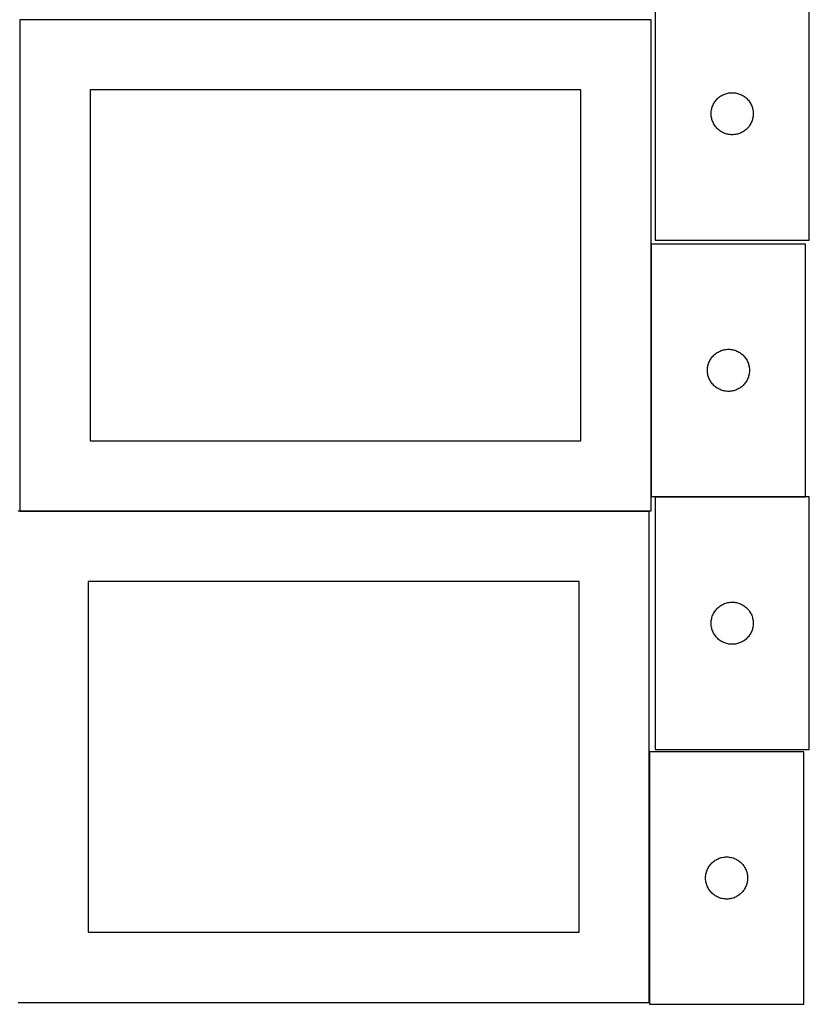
# Model space of a CAD drawing. Header units: millimetres. Extents: x 7 to 1493, y 8 to 2993.
# Tile 2 of 13: x 908 to 1471, y 8 to 709. Entities that reach past the tile are written whole.
import ezdxf

# ---------------------------------------------------------------- set-up
doc = ezdxf.new("R2010")
doc.units = ezdxf.units.MM
doc.layers.add('COMMON', color=5, linetype='CONTINUOUS', true_color=0x0000ff)
doc.layers.add('CUT', color=7, linetype='CONTINUOUS', true_color=0x000000)

msp = doc.modelspace()

# ---------------------------------------------------------------- linework, layer by layer
at = {"layer": 'COMMON'}
for p, q in [((908.149576, 709.374324), (908.149576, 359.374324)), ((1358.349577, 549.574343), (1358.349577, 369.574343)), ((1361.099119, 369.474342), (1468.449578, 369.474342)), ((908.249577, 359.274323), (1356.924737, 359.274323)), ((1357.024737, 187.849544), (1357.024737, 9.174323))]:
    msp.add_line(p, q, dxfattribs=at)
at = {"layer": 'CUT'}
for p, q in [((1361.099119, 732.423841), (1361.099119, 552.423841)), ((1471.099119, 552.423841), (1471.099119, 732.423841)), ((1358.249577, 709.374324), (908.249577, 709.374324)), ((908.249577, 709.374324), (908.249577, 359.374324)), ((1358.249577, 359.374324), (1358.249577, 709.374324)), ((1308.249577, 659.374324), (958.249577, 659.374324)), ((958.249577, 659.374324), (958.249577, 409.374324)), ((1308.249577, 409.374324), (1308.249577, 659.374324)), ((1404.580912, 652.032739), (1405.090839, 652.612941)), ((1405.090839, 652.612941), (1405.629957, 653.166124)), ((1405.629957, 653.166124), (1406.196837, 653.69082)), ((1406.196837, 653.69082), (1406.789977, 654.185638)), ((1406.789977, 654.185638), (1407.407803, 654.649266)), ((1407.407803, 654.649266), (1408.048676, 655.080475)), ((1408.048676, 655.080475), (1408.710898, 655.47812)), ((1408.710898, 655.47812), (1409.392712, 655.841148)), ((1409.392712, 655.841148), (1410.092311, 656.168595)), ((1410.092311, 656.168595), (1410.807838, 656.459594)), ((1410.807838, 656.459594), (1411.537397, 656.713372)), ((1411.537397, 656.713372), (1412.279052, 656.929257)), ((1412.279052, 656.929257), (1413.030838, 657.106677)), ((1413.030838, 657.106677), (1413.79076, 657.24516)), ((1413.79076, 657.24516), (1414.556804, 657.344339)), ((1414.556804, 657.344339), (1415.326938, 657.403953)), ((1415.326938, 657.403953), (1416.099119, 657.423841)), ((1416.099119, 657.423841), (1416.8713, 657.403953)), ((1416.8713, 657.403953), (1417.641434, 657.344339)), ((1417.641434, 657.344339), (1418.407478, 657.24516)), ((1418.407478, 657.24516), (1419.1674, 657.106677)), ((1419.1674, 657.106677), (1419.919186, 656.929257)), ((1419.919186, 656.929257), (1420.660842, 656.713372)), ((1420.660842, 656.713372), (1421.3904, 656.459594)), ((1421.3904, 656.459594), (1422.105928, 656.168595)), ((1422.105928, 656.168595), (1422.805526, 655.841148)), ((1422.805526, 655.841148), (1423.48734, 655.47812)), ((1423.48734, 655.47812), (1424.149562, 655.080475)), ((1424.149562, 655.080475), (1424.790436, 654.649266)), ((1424.790436, 654.649266), (1425.408261, 654.185638)), ((1425.408261, 654.185638), (1426.001401, 653.69082)), ((1426.001401, 653.69082), (1426.568281, 653.166124)), ((1426.568281, 653.166124), (1427.1074, 652.612941)), ((1427.1074, 652.612941), (1427.617326, 652.032739)), ((1401.34215, 645.113053), (1401.500154, 645.869157)), ((1401.500154, 645.869157), (1401.696871, 646.616126)), ((1401.696871, 646.616126), (1401.931781, 647.351977)), ((1401.931781, 647.351977), (1402.20426, 648.07476)), ((1402.20426, 648.07476), (1402.513585, 648.782557)), ((1402.513585, 648.782557), (1402.858937, 649.473492)), ((1402.858937, 649.473492), (1403.2394, 650.145733)), ((1403.2394, 650.145733), (1403.653964, 650.797497)), ((1403.653964, 650.797497), (1404.10153, 651.427056)), ((1404.10153, 651.427056), (1404.580912, 652.032739)), ((1427.617326, 652.032739), (1428.096708, 651.427056)), ((1428.096708, 651.427056), (1428.544274, 650.797497)), ((1428.544274, 650.797497), (1428.958839, 650.145733)), ((1428.958839, 650.145733), (1429.339301, 649.473492)), ((1429.339301, 649.473492), (1429.684653, 648.782557)), ((1429.684653, 648.782557), (1429.993979, 648.07476)), ((1429.993979, 648.07476), (1430.266458, 647.351977)), ((1430.266458, 647.351977), (1430.501367, 646.616126)), ((1430.501367, 646.616126), (1430.698085, 645.869157)), ((1430.698085, 645.869157), (1430.856088, 645.113053)), ((1401.104092, 642.81006), (1401.143856, 643.581473)), ((1401.104092, 642.037623), (1401.104092, 642.81006)), ((1401.143856, 641.266209), (1401.104092, 642.037623)), ((1401.143856, 643.581473), (1401.223279, 644.349817)), ((1401.223279, 640.497866), (1401.143856, 641.266209)), ((1401.223279, 644.349817), (1401.34215, 645.113053)), ((1401.34215, 639.73463), (1401.223279, 640.497866)), ((1401.500154, 638.978525), (1401.34215, 639.73463)), ((1401.696871, 638.231557), (1401.500154, 638.978525)), ((1430.698085, 638.978525), (1430.501367, 638.231557)), ((1430.856088, 639.73463), (1430.698085, 638.978525)), ((1430.856088, 645.113053), (1430.974959, 644.349817)), ((1430.974959, 640.497866), (1430.856088, 639.73463)), ((1430.974959, 644.349817), (1431.054382, 643.581473)), ((1431.054382, 641.266209), (1430.974959, 640.497866)), ((1431.054382, 643.581473), (1431.094146, 642.81006)), ((1431.094146, 642.037623), (1431.054382, 641.266209)), ((1431.094146, 642.81006), (1431.094146, 642.037623)), ((1401.931781, 637.495706), (1401.696871, 638.231557)), ((1402.20426, 636.772923), (1401.931781, 637.495706)), ((1402.513585, 636.065125), (1402.20426, 636.772923)), ((1402.858937, 635.37419), (1402.513585, 636.065125)), ((1403.2394, 634.701949), (1402.858937, 635.37419)), ((1403.653964, 634.050185), (1403.2394, 634.701949)), ((1404.10153, 633.420627), (1403.653964, 634.050185)), ((1404.580912, 632.814944), (1404.10153, 633.420627)), ((1405.090839, 632.234741), (1404.580912, 632.814944)), ((1405.629957, 631.681558), (1405.090839, 632.234741)), ((1406.196837, 631.156862), (1405.629957, 631.681558)), ((1426.568281, 631.681558), (1426.001401, 631.156862)), ((1427.1074, 632.234741), (1426.568281, 631.681558)), ((1427.617326, 632.814944), (1427.1074, 632.234741)), ((1428.096708, 633.420627), (1427.617326, 632.814944)), ((1428.544274, 634.050185), (1428.096708, 633.420627)), ((1428.958839, 634.701949), (1428.544274, 634.050185)), ((1429.339301, 635.37419), (1428.958839, 634.701949)), ((1429.684653, 636.065125), (1429.339301, 635.37419)), ((1429.993979, 636.772923), (1429.684653, 636.065125)), ((1430.266458, 637.495706), (1429.993979, 636.772923)), ((1430.501367, 638.231557), (1430.266458, 637.495706)), ((1406.789977, 630.662044), (1406.196837, 631.156862)), ((1407.407803, 630.198416), (1406.789977, 630.662044)), ((1408.048676, 629.767208), (1407.407803, 630.198416)), ((1408.710898, 629.369563), (1408.048676, 629.767208)), ((1409.392712, 629.006535), (1408.710898, 629.369563)), ((1410.092311, 628.679088), (1409.392712, 629.006535)), ((1410.807838, 628.388089), (1410.092311, 628.679088)), ((1411.537397, 628.134311), (1410.807838, 628.388089)), ((1412.279052, 627.918425), (1411.537397, 628.134311)), ((1413.030838, 627.741006), (1412.279052, 627.918425)), ((1413.79076, 627.602523), (1413.030838, 627.741006)), ((1414.556804, 627.503343), (1413.79076, 627.602523)), ((1415.326938, 627.44373), (1414.556804, 627.503343)), ((1416.099119, 627.423841), (1415.326938, 627.44373)), ((1416.8713, 627.44373), (1416.099119, 627.423841)), ((1417.641434, 627.503343), (1416.8713, 627.44373)), ((1418.407478, 627.602523), (1417.641434, 627.503343)), ((1419.1674, 627.741006), (1418.407478, 627.602523)), ((1419.919186, 627.918425), (1419.1674, 627.741006)), ((1420.660842, 628.134311), (1419.919186, 627.918425)), ((1421.3904, 628.388089), (1420.660842, 628.134311)), ((1422.105928, 628.679088), (1421.3904, 628.388089)), ((1422.805526, 629.006535), (1422.105928, 628.679088)), ((1423.48734, 629.369563), (1422.805526, 629.006535)), ((1424.149562, 629.767208), (1423.48734, 629.369563)), ((1424.790436, 630.198416), (1424.149562, 629.767208)), ((1425.408261, 630.662044), (1424.790436, 630.198416)), ((1426.001401, 631.156862), (1425.408261, 630.662044)), ((1468.449578, 549.574343), (1358.449578, 549.574343)), ((1358.449578, 549.574343), (1358.449578, 369.574343)), ((1361.099119, 552.423841), (1471.099119, 552.423841)), ((1468.449578, 369.574343), (1468.449578, 549.574343)), ((1402.441297, 469.763443), (1402.980416, 470.316626)), ((1402.980416, 470.316626), (1403.547296, 470.841322)), ((1403.547296, 470.841322), (1404.140436, 471.33614)), ((1404.140436, 471.33614), (1404.758261, 471.799768)), ((1404.758261, 471.799768), (1405.399135, 472.230976)), ((1405.399135, 472.230976), (1406.061357, 472.628621)), ((1406.061357, 472.628621), (1406.743171, 472.991649)), ((1406.743171, 472.991649), (1407.442769, 473.319096)), ((1407.442769, 473.319096), (1408.158297, 473.610095)), ((1408.158297, 473.610095), (1408.887855, 473.863874)), ((1408.887855, 473.863874), (1409.629511, 474.079759)), ((1409.629511, 474.079759), (1410.381297, 474.257178)), ((1410.381297, 474.257178), (1411.141219, 474.395661)), ((1411.141219, 474.395661), (1411.907263, 474.494841)), ((1411.907263, 474.494841), (1412.677397, 474.554454)), ((1412.677397, 474.554454), (1413.449578, 474.574343)), ((1413.449578, 474.574343), (1414.221759, 474.554454)), ((1414.221759, 474.554454), (1414.991893, 474.494841)), ((1414.991893, 474.494841), (1415.757937, 474.395661)), ((1415.757937, 474.395661), (1416.517859, 474.257178)), ((1416.517859, 474.257178), (1417.269645, 474.079759)), ((1417.269645, 474.079759), (1418.0113, 473.863874)), ((1418.0113, 473.863874), (1418.740859, 473.610095)), ((1418.740859, 473.610095), (1419.456386, 473.319096)), ((1419.456386, 473.319096), (1420.155985, 472.991649)), ((1420.155985, 472.991649), (1420.837799, 472.628621)), ((1420.837799, 472.628621), (1421.500021, 472.230976)), ((1421.500021, 472.230976), (1422.140894, 471.799768)), ((1422.140894, 471.799768), (1422.75872, 471.33614)), ((1422.75872, 471.33614), (1423.35186, 470.841322)), ((1423.35186, 470.841322), (1423.91874, 470.316626)), ((1423.91874, 470.316626), (1424.457858, 469.763443)), ((1398.850612, 463.019659), (1399.04733, 463.766627)), ((1399.04733, 463.766627), (1399.282239, 464.502479)), ((1399.282239, 464.502479), (1399.554718, 465.225261)), ((1399.554718, 465.225261), (1399.864044, 465.933059)), ((1399.864044, 465.933059), (1400.209396, 466.623994)), ((1400.209396, 466.623994), (1400.589858, 467.296235)), ((1400.589858, 467.296235), (1401.004423, 467.947999)), ((1401.004423, 467.947999), (1401.451989, 468.577557)), ((1401.451989, 468.577557), (1401.931371, 469.18324)), ((1401.931371, 469.18324), (1402.441297, 469.763443)), ((1424.457858, 469.763443), (1424.967785, 469.18324)), ((1424.967785, 469.18324), (1425.447167, 468.577557)), ((1425.447167, 468.577557), (1425.894733, 467.947999)), ((1425.894733, 467.947999), (1426.309297, 467.296235)), ((1426.309297, 467.296235), (1426.68976, 466.623994)), ((1426.68976, 466.623994), (1427.035112, 465.933059)), ((1427.035112, 465.933059), (1427.344437, 465.225261)), ((1427.344437, 465.225261), (1427.616916, 464.502479)), ((1427.616916, 464.502479), (1427.851826, 463.766627)), ((1427.851826, 463.766627), (1428.048544, 463.019659)), ((1398.454551, 459.960562), (1398.494315, 460.731975)), ((1398.454551, 459.188124), (1398.454551, 459.960562)), ((1398.494315, 458.416711), (1398.454551, 459.188124)), ((1398.494315, 460.731975), (1398.573738, 461.500318)), ((1398.573738, 457.648367), (1398.494315, 458.416711)), ((1398.573738, 461.500318), (1398.692609, 462.263554)), ((1398.692609, 456.885131), (1398.573738, 457.648367)), ((1398.692609, 462.263554), (1398.850612, 463.019659)), ((1398.850612, 456.129027), (1398.692609, 456.885131)), ((1399.04733, 455.382058), (1398.850612, 456.129027)), ((1428.048544, 456.129027), (1427.851826, 455.382058)), ((1428.048544, 463.019659), (1428.206547, 462.263554)), ((1428.206547, 456.885131), (1428.048544, 456.129027)), ((1428.206547, 462.263554), (1428.325418, 461.500318)), ((1428.325418, 457.648367), (1428.206547, 456.885131)), ((1428.325418, 461.500318), (1428.404841, 460.731975)), ((1428.404841, 458.416711), (1428.325418, 457.648367)), ((1428.404841, 460.731975), (1428.444605, 459.960562)), ((1428.444605, 459.188124), (1428.404841, 458.416711)), ((1428.444605, 459.960562), (1428.444605, 459.188124)), ((1399.282239, 454.646207), (1399.04733, 455.382058)), ((1399.554718, 453.923424), (1399.282239, 454.646207)), ((1399.864044, 453.215627), (1399.554718, 453.923424)), ((1400.209396, 452.524692), (1399.864044, 453.215627)), ((1400.589858, 451.852451), (1400.209396, 452.524692)), ((1401.004423, 451.200687), (1400.589858, 451.852451)), ((1401.451989, 450.571129), (1401.004423, 451.200687)), ((1401.931371, 449.965445), (1401.451989, 450.571129)), ((1402.441297, 449.385243), (1401.931371, 449.965445)), ((1402.980416, 448.83206), (1402.441297, 449.385243)), ((1424.457858, 449.385243), (1423.91874, 448.83206)), ((1424.967785, 449.965445), (1424.457858, 449.385243)), ((1425.447167, 450.571129), (1424.967785, 449.965445)), ((1425.894733, 451.200687), (1425.447167, 450.571129)), ((1426.309297, 451.852451), (1425.894733, 451.200687)), ((1426.68976, 452.524692), (1426.309297, 451.852451)), ((1427.035112, 453.215627), (1426.68976, 452.524692)), ((1427.344437, 453.923424), (1427.035112, 453.215627)), ((1427.616916, 454.646207), (1427.344437, 453.923424)), ((1427.851826, 455.382058), (1427.616916, 454.646207)), ((1403.547296, 448.307364), (1402.980416, 448.83206)), ((1404.140436, 447.812546), (1403.547296, 448.307364)), ((1404.758261, 447.348918), (1404.140436, 447.812546)), ((1405.399135, 446.917709), (1404.758261, 447.348918)), ((1406.061357, 446.520064), (1405.399135, 446.917709)), ((1406.743171, 446.157037), (1406.061357, 446.520064)), ((1407.442769, 445.829589), (1406.743171, 446.157037)), ((1408.158297, 445.538591), (1407.442769, 445.829589)), ((1408.887855, 445.284812), (1408.158297, 445.538591)), ((1409.629511, 445.068927), (1408.887855, 445.284812)), ((1410.381297, 444.891508), (1409.629511, 445.068927)), ((1411.141219, 444.753024), (1410.381297, 444.891508)), ((1411.907263, 444.653845), (1411.141219, 444.753024)), ((1412.677397, 444.594231), (1411.907263, 444.653845)), ((1413.449578, 444.574343), (1412.677397, 444.594231)), ((1414.221759, 444.594231), (1413.449578, 444.574343)), ((1414.991893, 444.653845), (1414.221759, 444.594231)), ((1415.757937, 444.753024), (1414.991893, 444.653845)), ((1416.517859, 444.891508), (1415.757937, 444.753024)), ((1417.269645, 445.068927), (1416.517859, 444.891508)), ((1418.0113, 445.284812), (1417.269645, 445.068927)), ((1418.740859, 445.538591), (1418.0113, 445.284812)), ((1419.456386, 445.829589), (1418.740859, 445.538591)), ((1420.155985, 446.157037), (1419.456386, 445.829589)), ((1420.837799, 446.520064), (1420.155985, 446.157037)), ((1421.500021, 446.917709), (1420.837799, 446.520064)), ((1422.140894, 447.348918), (1421.500021, 446.917709)), ((1422.75872, 447.812546), (1422.140894, 447.348918)), ((1423.35186, 448.307364), (1422.75872, 447.812546)), ((1423.91874, 448.83206), (1423.35186, 448.307364)), ((958.249577, 409.374324), (1308.249577, 409.374324)), ((1358.449578, 369.574343), (1468.449578, 369.574343)), ((1471.099119, 369.374342), (1361.099119, 369.374342)), ((1361.099119, 369.374342), (1361.099119, 189.374342)), ((1471.099119, 189.374342), (1471.099119, 369.374342)), ((1356.924737, 359.174323), (906.924737, 359.174323)), ((908.249577, 359.374324), (1358.249577, 359.374324)), ((1356.924737, 9.174323), (1356.924737, 359.174323)), ((1306.924737, 309.174323), (956.924737, 309.174323)), ((956.924737, 309.174323), (956.924737, 59.174323)), ((1306.924737, 59.174323), (1306.924737, 309.174323)), ((1403.2394, 287.096234), (1403.653964, 287.747998)), ((1403.653964, 287.747998), (1404.10153, 288.377556)), ((1404.10153, 288.377556), (1404.580912, 288.983239)), ((1404.580912, 288.983239), (1405.090839, 289.563442)), ((1405.090839, 289.563442), (1405.629957, 290.116625)), ((1405.629957, 290.116625), (1406.196837, 290.641321)), ((1406.196837, 290.641321), (1406.789977, 291.136139)), ((1406.789977, 291.136139), (1407.407803, 291.599767)), ((1407.407803, 291.599767), (1408.048676, 292.030975)), ((1408.048676, 292.030975), (1408.710898, 292.42862)), ((1408.710898, 292.42862), (1409.392712, 292.791648)), ((1409.392712, 292.791648), (1410.092311, 293.119095)), ((1410.092311, 293.119095), (1410.807838, 293.410094)), ((1410.807838, 293.410094), (1411.537397, 293.663873)), ((1411.537397, 293.663873), (1412.279052, 293.879758)), ((1412.279052, 293.879758), (1413.030838, 294.057177)), ((1413.030838, 294.057177), (1413.79076, 294.19566)), ((1413.79076, 294.19566), (1414.556804, 294.29484)), ((1414.556804, 294.29484), (1415.326938, 294.354453)), ((1415.326938, 294.354453), (1416.099119, 294.374342)), ((1416.099119, 294.374342), (1416.8713, 294.354453)), ((1416.8713, 294.354453), (1417.641434, 294.29484)), ((1417.641434, 294.29484), (1418.407478, 294.19566)), ((1418.407478, 294.19566), (1419.1674, 294.057177)), ((1419.1674, 294.057177), (1419.919186, 293.879758)), ((1419.919186, 293.879758), (1420.660842, 293.663873)), ((1420.660842, 293.663873), (1421.3904, 293.410094)), ((1421.3904, 293.410094), (1422.105928, 293.119095)), ((1422.105928, 293.119095), (1422.805526, 292.791648)), ((1422.805526, 292.791648), (1423.48734, 292.42862)), ((1423.48734, 292.42862), (1424.149562, 292.030975)), ((1424.149562, 292.030975), (1424.790436, 291.599767)), ((1424.790436, 291.599767), (1425.408261, 291.136139)), ((1425.408261, 291.136139), (1426.001401, 290.641321)), ((1426.001401, 290.641321), (1426.568281, 290.116625)), ((1426.568281, 290.116625), (1427.1074, 289.563442)), ((1427.1074, 289.563442), (1427.617326, 288.983239)), ((1427.617326, 288.983239), (1428.096708, 288.377556)), ((1428.096708, 288.377556), (1428.544274, 287.747998)), ((1428.544274, 287.747998), (1428.958839, 287.096234)), ((1401.143856, 280.531974), (1401.223279, 281.300317)), ((1401.223279, 281.300317), (1401.34215, 282.063553)), ((1401.34215, 282.063553), (1401.500154, 282.819658)), ((1401.500154, 282.819658), (1401.696871, 283.566626)), ((1401.696871, 283.566626), (1401.931781, 284.302478)), ((1401.931781, 284.302478), (1402.20426, 285.02526)), ((1402.20426, 285.02526), (1402.513585, 285.733058)), ((1402.513585, 285.733058), (1402.858937, 286.423993)), ((1402.858937, 286.423993), (1403.2394, 287.096234)), ((1428.958839, 287.096234), (1429.339301, 286.423993)), ((1429.339301, 286.423993), (1429.684653, 285.733058)), ((1429.684653, 285.733058), (1429.993979, 285.02526)), ((1429.993979, 285.02526), (1430.266458, 284.302478)), ((1430.266458, 284.302478), (1430.501367, 283.566626)), ((1430.501367, 283.566626), (1430.698085, 282.819658)), ((1430.698085, 282.819658), (1430.856088, 282.063553)), ((1430.856088, 282.063553), (1430.974959, 281.300317)), ((1430.974959, 281.300317), (1431.054382, 280.531974)), ((1401.104092, 279.760561), (1401.143856, 280.531974)), ((1401.104092, 278.988123), (1401.104092, 279.760561)), ((1401.143856, 278.21671), (1401.104092, 278.988123)), ((1401.223279, 277.448366), (1401.143856, 278.21671)), ((1401.34215, 276.68513), (1401.223279, 277.448366)), ((1401.500154, 275.929026), (1401.34215, 276.68513)), ((1401.696871, 275.182057), (1401.500154, 275.929026)), ((1401.931781, 274.446206), (1401.696871, 275.182057)), ((1402.20426, 273.723423), (1401.931781, 274.446206)), ((1402.513585, 273.015626), (1402.20426, 273.723423)), ((1429.993979, 273.723423), (1429.684653, 273.015626)), ((1430.266458, 274.446206), (1429.993979, 273.723423)), ((1430.501367, 275.182057), (1430.266458, 274.446206)), ((1430.698085, 275.929026), (1430.501367, 275.182057)), ((1430.856088, 276.68513), (1430.698085, 275.929026)), ((1430.974959, 277.448366), (1430.856088, 276.68513)), ((1431.054382, 278.21671), (1430.974959, 277.448366)), ((1431.054382, 280.531974), (1431.094146, 279.760561)), ((1431.094146, 278.988123), (1431.054382, 278.21671)), ((1431.094146, 279.760561), (1431.094146, 278.988123)), ((1402.858937, 272.324691), (1402.513585, 273.015626)), ((1403.2394, 271.65245), (1402.858937, 272.324691)), ((1403.653964, 271.000686), (1403.2394, 271.65245)), ((1404.10153, 270.371128), (1403.653964, 271.000686)), ((1404.580912, 269.765444), (1404.10153, 270.371128)), ((1405.090839, 269.185242), (1404.580912, 269.765444)), ((1405.629957, 268.632059), (1405.090839, 269.185242)), ((1406.196837, 268.107363), (1405.629957, 268.632059)), ((1406.789977, 267.612545), (1406.196837, 268.107363)), ((1407.407803, 267.148917), (1406.789977, 267.612545)), ((1408.048676, 266.717708), (1407.407803, 267.148917)), ((1408.710898, 266.320063), (1408.048676, 266.717708)), ((1424.149562, 266.717708), (1423.48734, 266.320063)), ((1424.790436, 267.148917), (1424.149562, 266.717708)), ((1425.408261, 267.612545), (1424.790436, 267.148917)), ((1426.001401, 268.107363), (1425.408261, 267.612545)), ((1426.568281, 268.632059), (1426.001401, 268.107363)), ((1427.1074, 269.185242), (1426.568281, 268.632059)), ((1427.617326, 269.765444), (1427.1074, 269.185242)), ((1428.096708, 270.371128), (1427.617326, 269.765444)), ((1428.544274, 271.000686), (1428.096708, 270.371128)), ((1428.958839, 271.65245), (1428.544274, 271.000686)), ((1429.339301, 272.324691), (1428.958839, 271.65245)), ((1429.684653, 273.015626), (1429.339301, 272.324691)), ((1409.392712, 265.957036), (1408.710898, 266.320063)), ((1410.092311, 265.629588), (1409.392712, 265.957036)), ((1410.807838, 265.33859), (1410.092311, 265.629588)), ((1411.537397, 265.084811), (1410.807838, 265.33859)), ((1412.279052, 264.868926), (1411.537397, 265.084811)), ((1413.030838, 264.691507), (1412.279052, 264.868926)), ((1413.79076, 264.553023), (1413.030838, 264.691507)), ((1414.556804, 264.453844), (1413.79076, 264.553023)), ((1415.326938, 264.39423), (1414.556804, 264.453844)), ((1416.099119, 264.374342), (1415.326938, 264.39423)), ((1416.8713, 264.39423), (1416.099119, 264.374342)), ((1417.641434, 264.453844), (1416.8713, 264.39423)), ((1418.407478, 264.553023), (1417.641434, 264.453844)), ((1419.1674, 264.691507), (1418.407478, 264.553023)), ((1419.919186, 264.868926), (1419.1674, 264.691507)), ((1420.660842, 265.084811), (1419.919186, 264.868926)), ((1421.3904, 265.33859), (1420.660842, 265.084811)), ((1422.105928, 265.629588), (1421.3904, 265.33859)), ((1422.805526, 265.957036), (1422.105928, 265.629588)), ((1423.48734, 266.320063), (1422.805526, 265.957036)), ((1467.124738, 187.849544), (1357.124738, 187.849544)), ((1357.124738, 187.849544), (1357.124738, 7.849544)), ((1361.099119, 189.374342), (1471.099119, 189.374342)), ((1467.124738, 7.849544), (1467.124738, 187.849544)), ((1407.563015, 112.139074), (1408.304671, 112.354959)), ((1408.304671, 112.354959), (1409.056457, 112.532379)), ((1409.056457, 112.532379), (1409.816379, 112.670862)), ((1409.816379, 112.670862), (1410.582423, 112.770042)), ((1410.582423, 112.770042), (1411.352556, 112.829655)), ((1411.352556, 112.829655), (1412.124738, 112.849544)), ((1412.124738, 112.849544), (1412.896919, 112.829655)), ((1412.896919, 112.829655), (1413.667053, 112.770042)), ((1413.667053, 112.770042), (1414.433096, 112.670862)), ((1414.433096, 112.670862), (1415.193019, 112.532379)), ((1415.193019, 112.532379), (1415.944804, 112.354959)), ((1415.944804, 112.354959), (1416.68646, 112.139074)), ((1398.884556, 104.899195), (1399.265018, 105.571436)), ((1399.265018, 105.571436), (1399.679582, 106.223199)), ((1399.679582, 106.223199), (1400.127149, 106.852758)), ((1400.127149, 106.852758), (1400.606531, 107.458441)), ((1400.606531, 107.458441), (1401.116457, 108.038644)), ((1401.116457, 108.038644), (1401.655575, 108.591826)), ((1401.655575, 108.591826), (1402.222456, 109.116523)), ((1402.222456, 109.116523), (1402.815595, 109.611341)), ((1402.815595, 109.611341), (1403.433421, 110.074969)), ((1403.433421, 110.074969), (1404.074295, 110.506177)), ((1404.074295, 110.506177), (1404.736517, 110.903822)), ((1404.736517, 110.903822), (1405.418331, 111.26685)), ((1405.418331, 111.26685), (1406.117929, 111.594297)), ((1406.117929, 111.594297), (1406.833456, 111.885296)), ((1406.833456, 111.885296), (1407.563015, 112.139074)), ((1416.68646, 112.139074), (1417.416019, 111.885296)), ((1417.416019, 111.885296), (1418.131546, 111.594297)), ((1418.131546, 111.594297), (1418.831144, 111.26685)), ((1418.831144, 111.26685), (1419.512959, 110.903822)), ((1419.512959, 110.903822), (1420.175181, 110.506177)), ((1420.175181, 110.506177), (1420.816054, 110.074969)), ((1420.816054, 110.074969), (1421.43388, 109.611341)), ((1421.43388, 109.611341), (1422.027019, 109.116523)), ((1422.027019, 109.116523), (1422.5939, 108.591826)), ((1422.5939, 108.591826), (1423.133018, 108.038644)), ((1423.133018, 108.038644), (1423.642944, 107.458441)), ((1423.642944, 107.458441), (1424.122326, 106.852758)), ((1424.122326, 106.852758), (1424.569893, 106.223199)), ((1424.569893, 106.223199), (1424.984457, 105.571436)), ((1424.984457, 105.571436), (1425.36492, 104.899195)), ((1397.129711, 98.235762), (1397.169475, 99.007176)), ((1397.129711, 97.463325), (1397.129711, 98.235762)), ((1397.169475, 99.007176), (1397.248897, 99.775519)), ((1397.248897, 99.775519), (1397.367768, 100.538755)), ((1397.367768, 100.538755), (1397.525772, 101.29486)), ((1397.525772, 101.29486), (1397.722489, 102.041828)), ((1397.722489, 102.041828), (1397.957399, 102.777679)), ((1397.957399, 102.777679), (1398.229878, 103.500462)), ((1398.229878, 103.500462), (1398.539204, 104.208259)), ((1398.539204, 104.208259), (1398.884556, 104.899195)), ((1425.36492, 104.899195), (1425.710272, 104.208259)), ((1425.710272, 104.208259), (1426.019597, 103.500462)), ((1426.019597, 103.500462), (1426.292076, 102.777679)), ((1426.292076, 102.777679), (1426.526986, 102.041828)), ((1426.526986, 102.041828), (1426.723703, 101.29486)), ((1426.723703, 101.29486), (1426.881707, 100.538755)), ((1426.881707, 100.538755), (1427.000578, 99.775519)), ((1427.000578, 99.775519), (1427.08, 99.007176)), ((1427.08, 99.007176), (1427.119765, 98.235762)), ((1427.119765, 98.235762), (1427.119765, 97.463325)), ((1397.169475, 96.691912), (1397.129711, 97.463325)), ((1397.248897, 95.923568), (1397.169475, 96.691912)), ((1397.367768, 95.160332), (1397.248897, 95.923568)), ((1397.525772, 94.404227), (1397.367768, 95.160332)), ((1397.722489, 93.657259), (1397.525772, 94.404227)), ((1397.957399, 92.921408), (1397.722489, 93.657259)), ((1398.229878, 92.198625), (1397.957399, 92.921408)), ((1398.539204, 91.490828), (1398.229878, 92.198625)), ((1398.884556, 90.799892), (1398.539204, 91.490828)), ((1425.710272, 91.490828), (1425.36492, 90.799892)), ((1426.019597, 92.198625), (1425.710272, 91.490828)), ((1426.292076, 92.921408), (1426.019597, 92.198625)), ((1426.526986, 93.657259), (1426.292076, 92.921408)), ((1426.723703, 94.404227), (1426.526986, 93.657259)), ((1426.881707, 95.160332), (1426.723703, 94.404227)), ((1427.000578, 95.923568), (1426.881707, 95.160332)), ((1427.08, 96.691912), (1427.000578, 95.923568)), ((1427.119765, 97.463325), (1427.08, 96.691912)), ((1399.265018, 90.127652), (1398.884556, 90.799892)), ((1399.679582, 89.475888), (1399.265018, 90.127652)), ((1400.127149, 88.846329), (1399.679582, 89.475888)), ((1400.606531, 88.240646), (1400.127149, 88.846329)), ((1401.116457, 87.660444), (1400.606531, 88.240646)), ((1401.655575, 87.107261), (1401.116457, 87.660444)), ((1402.222456, 86.582565), (1401.655575, 87.107261)), ((1402.815595, 86.087746), (1402.222456, 86.582565)), ((1403.433421, 85.624119), (1402.815595, 86.087746)), ((1404.074295, 85.19291), (1403.433421, 85.624119)), ((1404.736517, 84.795265), (1404.074295, 85.19291)), ((1405.418331, 84.432237), (1404.736517, 84.795265)), ((1406.117929, 84.10479), (1405.418331, 84.432237)), ((1418.831144, 84.432237), (1418.131546, 84.10479)), ((1419.512959, 84.795265), (1418.831144, 84.432237)), ((1420.175181, 85.19291), (1419.512959, 84.795265)), ((1420.816054, 85.624119), (1420.175181, 85.19291)), ((1421.43388, 86.087746), (1420.816054, 85.624119)), ((1422.027019, 86.582565), (1421.43388, 86.087746)), ((1422.5939, 87.107261), (1422.027019, 86.582565)), ((1423.133018, 87.660444), (1422.5939, 87.107261)), ((1423.642944, 88.240646), (1423.133018, 87.660444)), ((1424.122326, 88.846329), (1423.642944, 88.240646)), ((1424.569893, 89.475888), (1424.122326, 88.846329)), ((1424.984457, 90.127652), (1424.569893, 89.475888)), ((1425.36492, 90.799892), (1424.984457, 90.127652)), ((1406.833456, 83.813791), (1406.117929, 84.10479)), ((1407.563015, 83.560013), (1406.833456, 83.813791)), ((1408.304671, 83.344128), (1407.563015, 83.560013)), ((1409.056457, 83.166708), (1408.304671, 83.344128)), ((1409.816379, 83.028225), (1409.056457, 83.166708)), ((1410.582423, 82.929045), (1409.816379, 83.028225)), ((1411.352556, 82.869432), (1410.582423, 82.929045)), ((1412.124738, 82.849544), (1411.352556, 82.869432)), ((1412.896919, 82.869432), (1412.124738, 82.849544)), ((1413.667053, 82.929045), (1412.896919, 82.869432)), ((1414.433096, 83.028225), (1413.667053, 82.929045)), ((1415.193019, 83.166708), (1414.433096, 83.028225)), ((1415.944804, 83.344128), (1415.193019, 83.166708)), ((1416.68646, 83.560013), (1415.944804, 83.344128)), ((1417.416019, 83.813791), (1416.68646, 83.560013)), ((1418.131546, 84.10479), (1417.416019, 83.813791)), ((956.924737, 59.174323), (1306.924737, 59.174323)), ((906.924737, 9.174323), (1356.924737, 9.174323)), ((1357.124738, 7.849544), (1467.124738, 7.849544))]:
    msp.add_line(p, q, dxfattribs=at)

doc.saveas('drawing.dxf')
